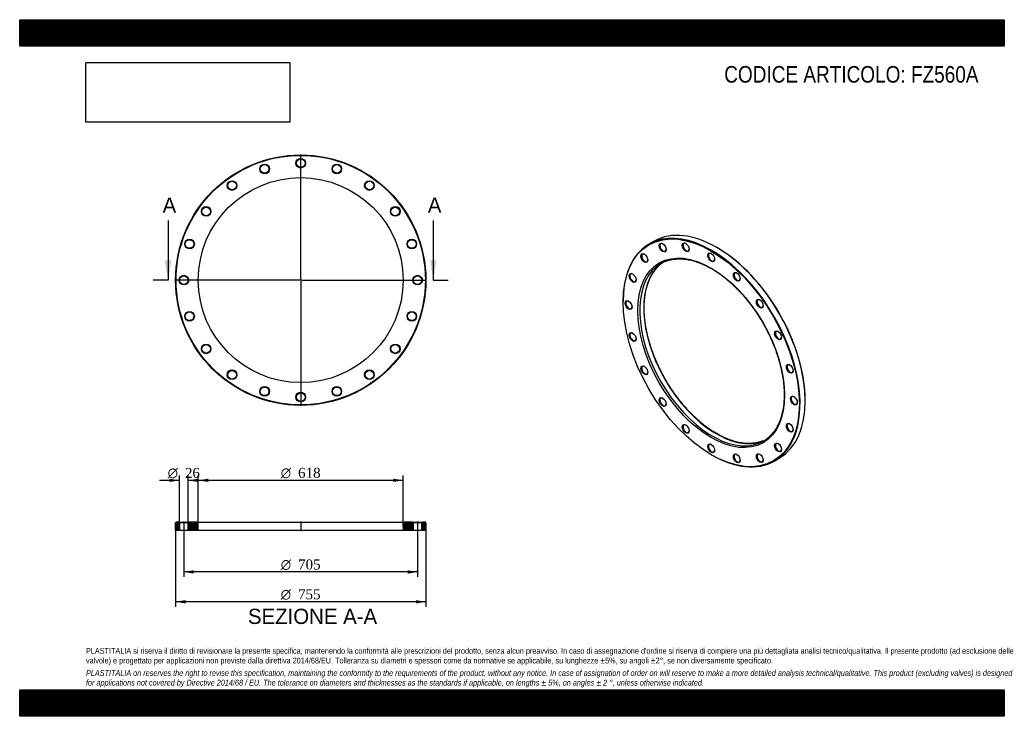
# Model space of a CAD drawing. Header units: millimetres. Extents: x 0 to 2970, y 0 to 2100.
import ezdxf
from ezdxf.enums import TextEntityAlignment as Align
from ezdxf.lldxf.tags import DXFTag

# ---------------------------------------------------------------- set-up
doc = ezdxf.new("R2010")
doc.units = ezdxf.units.MM
doc.header["$LTSCALE"] = 10
for name, color, linetype in [('Default', 7, 'Continuous'), ('DV2_Default', 7, 'Continuous'), ('DV3_Default', 7, 'Continuous'), ('FZ560A', 7, 'Continuous')]:
    doc.layers.add(name, color=color, linetype=linetype)
doc.styles.add('SEACAD_Solid_Edge_ANSI', font='seans.ttf')
doc.styles.add('SEACAD_Solid_Edge_ANSI1_Symbols', font='semeca1.ttf')
doc.styles.add('SEACAD_Times_New_Roman', font='times.ttf')
tags = doc.linetypes.add('CENTER2', pattern=[28.575, 19.05, -3.175, 3.175, -3.175]).pattern_tags.tags
tags[10:11] = [DXFTag(74, 4), DXFTag(75, 0), DXFTag(340, '0'), DXFTag(46, 0.0), DXFTag(50, 0.0), DXFTag(44, 0.0), DXFTag(45, 0.0)]
tags[8:9] = [DXFTag(74, 4), DXFTag(75, 0), DXFTag(340, '0'), DXFTag(46, 0.0), DXFTag(50, 0.0), DXFTag(44, 0.0), DXFTag(45, 0.0)]
tags[6:7] = [DXFTag(74, 4), DXFTag(75, 0), DXFTag(340, '0'), DXFTag(46, 0.0), DXFTag(50, 0.0), DXFTag(44, 0.0), DXFTag(45, 0.0)]
tags[4:5] = [DXFTag(74, 4), DXFTag(75, 0), DXFTag(340, '0'), DXFTag(46, 0.0), DXFTag(50, 0.0), DXFTag(44, 0.0), DXFTag(45, 0.0)]
picture_1 = doc.add_image_def('image1.jpg', size_in_pixel=(4302, 1260))

# ---------------------------------------------------------------- blocks, each defined once
blk = doc.blocks.new('SE')
at = {"layer": 'FZ560A', "color": 7, "linetype": 'Continuous'}
for p, q in [((1913.8, 1432.2), (1898.2, 1423.2)), ((2103.6, 1412.9), (2102.5, 1413.5)), ((1820.1, 1250.4), (1820.1, 1249.2)), ((2369.5, 951.1), (2369.5, 952.4)), ((2085.9, 788.6), (2087, 788)), ((2275.7, 769.3), (2291.3, 778.3))]:
    blk.add_line(p, q, dxfattribs=at)
for centre, major_axis, start_param, end_param in [((2102.5, 1105.2), (-188.8, 326.9), 3.141593, 6.283185), ((2087, 1096.3), (188.8, -326.9), 0, 3.926991), ((1940.5, 1413.7), (-6.5, 11.3), 5.553933, 6.283185), ((2010, 1414.5), (-6.5, 11.3), 0, 3.870845), ((2010, 1414.5), (-6.5, 11.3), 5.553933, 6.283185), ((1940.5, 1413.7), (-6.5, 11.3), 0, 3.870845), ((2087, 1384.1), (-6.5, 11.3), 5.553933, 6.283185), ((2103.6, 1105.9), (188, -325.6), 0.785398, 2.356194), ((1885.3, 1381.9), (-6.5, 11.3), 0, 3.870845), ((1885.3, 1381.9), (-6.5, 11.3), 5.553933, 6.283185), ((2100.8, 1104.2), (154.5, -267.6), 3.180505, 3.231825), ((2088.8, 1097.3), (-154.5, 267.6), 6.20176, 6.283185), ((2087, 1384.1), (-6.5, 11.3), 0, 3.870845), ((2088.8, 1097.3), (-154.5, 267.6), 0.082721, 3.058267), ((2100.8, 1104.2), (154.5, -267.6), 3.231825, 6.196859), ((2088.8, 1097.3), (-154.5, 267.6), 0, 0.082721), ((2164, 1325.5), (-6.5, 11.3), 0, 3.870845), ((2164, 1325.5), (-6.5, 11.3), 5.553933, 6.283185), ((1849.9, 1322.1), (-6.5, 11.3), 0, 3.870845), ((1849.9, 1322.1), (-6.5, 11.3), 5.553933, 6.283185), ((1837.7, 1240.2), (-6.5, 11.3), 0, 3.870845), ((1837.7, 1240.2), (-6.5, 11.3), 5.553933, 6.283185), ((2233.5, 1244.5), (-6.5, 11.3), 0, 3.870845), ((2233.5, 1244.5), (-6.5, 11.3), 5.553933, 6.283185), ((2288.6, 1149), (-6.5, 11.3), 0, 3.870845), ((2288.6, 1149), (-6.5, 11.3), 5.553933, 6.283185), ((1849.9, 1144.2), (-6.5, 11.3), 0, 3.870845), ((1849.9, 1144.2), (-6.5, 11.3), 5.553933, 6.283185), ((1885.3, 1043.5), (-6.5, 11.3), 0, 3.870845), ((1885.3, 1043.5), (-6.5, 11.3), 5.553933, 6.283185), ((2324, 1048.3), (-6.5, 11.3), 0, 3.870845), ((2324, 1048.3), (-6.5, 11.3), 5.553933, 6.283185), ((1940.5, 948), (-6.5, 11.3), 0, 3.870845), ((1940.5, 948), (-6.5, 11.3), 5.553933, 6.283185), ((2336.2, 952.4), (-6.5, 11.3), 0, 3.870845), ((2336.2, 952.4), (-6.5, 11.3), 5.553933, 6.283185), ((2010, 867), (-6.5, 11.3), 0, 3.870845), ((2010, 867), (-6.5, 11.3), 5.553933, 6.283185), ((2324, 870.5), (-6.5, 11.3), 0, 3.870845), ((2324, 870.5), (-6.5, 11.3), 5.553933, 6.283185), ((2088.8, 1097.3), (-154.5, 267.6), 3.058267, 3.224588), ((2100.8, 1104.2), (154.5, -267.6), 6.196859, 6.244273), ((2087, 808.4), (-6.5, 11.3), 0, 3.870845), ((2087, 808.4), (-6.5, 11.3), 5.553933, 6.283185), ((2288.6, 810.7), (-6.5, 11.3), 0, 3.870845), ((2288.6, 810.7), (-6.5, 11.3), 5.553933, 6.283185), ((2087, 1096.3), (188.8, -326.9), 5.497787, 6.283185), ((2164, 778.1), (-6.5, 11.3), 0, 3.870845), ((2164, 778.1), (-6.5, 11.3), 5.553933, 6.283185), ((2233.5, 778.8), (-6.5, 11.3), 0, 3.870845), ((2233.5, 778.8), (-6.5, 11.3), 5.553933, 6.283185)]:
    blk.add_ellipse(centre, major_axis=major_axis, ratio=0.57735, start_param=start_param, end_param=end_param, dxfattribs=at)
for centre, major_axis in [((2085.9, 1095.7), (-188, 325.6)), ((1939.4, 1413.1), (7.3, -12.6)), ((2008.9, 1413.9), (7.3, -12.6)), ((2085.9, 1095.7), (156.5, -271.1)), ((1884.3, 1381.2), (7.3, -12.6)), ((2085.9, 1383.5), (7.3, -12.6)), ((2163, 1324.9), (7.3, -12.6)), ((1848.9, 1321.5), (7.3, -12.6)), ((1836.7, 1239.6), (7.3, -12.6)), ((2232.4, 1243.9), (7.3, -12.6)), ((1848.9, 1143.6), (7.3, -12.6)), ((2287.6, 1148.4), (7.3, -12.6)), ((1884.3, 1042.9), (7.3, -12.6)), ((2323, 1047.7), (7.3, -12.6)), ((1939.4, 947.4), (7.3, -12.6)), ((2335.2, 951.7), (7.3, -12.6)), ((2008.9, 866.4), (7.3, -12.6)), ((2323, 869.8), (7.3, -12.6)), ((2085.9, 807.8), (7.3, -12.6)), ((2287.6, 810.1), (7.3, -12.6)), ((2163, 777.5), (7.3, -12.6)), ((2232.4, 778.2), (7.3, -12.6))]:
    blk.add_ellipse(centre, major_axis=major_axis, ratio=0.57735, dxfattribs=at)
for points, knots in [([(1947, 1371.1), (1947.4, 1371.2), (1949.7, 1372.2), (1954.6, 1373.9), (1961.2, 1375.7), (1968.1, 1377.2), (1975.1, 1378.2), (1982.3, 1378.9), (1989.7, 1379.1), (1997.2, 1378.9), (2004.9, 1378.3), (2012.6, 1377.2), (2020.5, 1375.8), (2028.5, 1373.9), (2036.6, 1371.7), (2044.8, 1369), (2053, 1365.9), (2061.3, 1362.4), (2069.6, 1358.6), (2077.9, 1354.3), (2086.3, 1349.7), (2094.7, 1344.7), (2103.1, 1339.3), (2111.4, 1333.6), (2119.8, 1327.5), (2128, 1321.1), (2136.3, 1314.3), (2144.4, 1307.2), (2152.5, 1299.8), (2160.5, 1292.1), (2168.3, 1284.1), (2176.1, 1275.9), (2183.7, 1267.3), (2191.2, 1258.5), (2198.5, 1249.5), (2205.7, 1240.2), (2212.7, 1230.8), (2219.5, 1221.1), (2226.1, 1211.2), (2232.5, 1201.2), (2238.7, 1191), (2244.7, 1180.7), (2250.4, 1170.2), (2255.9, 1159.7), (2261.1, 1149), (2266.1, 1138.3), (2270.8, 1127.5), (2275.3, 1116.7), (2279.5, 1105.8), (2283.3, 1094.9), (2286.9, 1084.1), (2290.2, 1073.2), (2293.2, 1062.4), (2295.9, 1051.6), (2298.3, 1040.9), (2300.4, 1030.3), (2302.1, 1019.8), (2303.6, 1009.4), (2304.7, 999.2), (2305.5, 989.1), (2306, 979.1), (2306.1, 969.4), (2306, 959.8), (2305.5, 950.4), (2304.7, 941.3), (2303.6, 932.4), (2302.1, 923.7), (2300.4, 915.3), (2298.3, 907.2), (2295.9, 899.3), (2293.3, 891.8), (2290.3, 884.5), (2287, 877.6), (2283.5, 871), (2279.6, 864.7), (2275.5, 858.7), (2271.1, 853.2), (2266.4, 847.9), (2261.5, 843.1), (2257.7, 839.7), (2255.6, 838.1), (2255.2, 837.8)], [0, 0, 0, 0, 0.00218, 0.015256, 0.028319, 0.041367, 0.054396, 0.067406, 0.080397, 0.093369, 0.106325, 0.119266, 0.132195, 0.145114, 0.158025, 0.17093, 0.18383, 0.196728, 0.209623, 0.222517, 0.235412, 0.248306, 0.261201, 0.274097, 0.286994, 0.299893, 0.312794, 0.325696, 0.3386, 0.351505, 0.364412, 0.37732, 0.390229, 0.40314, 0.416052, 0.428965, 0.441878, 0.454793, 0.467708, 0.480623, 0.493539, 0.506454, 0.51937, 0.532286, 0.545201, 0.558116, 0.57103, 0.583944, 0.596856, 0.609768, 0.622678, 0.635587, 0.648495, 0.661401, 0.674305, 0.687208, 0.700109, 0.713008, 0.725905, 0.7388, 0.751694, 0.764586, 0.777477, 0.790367, 0.803256, 0.816145, 0.829035, 0.841927, 0.854822, 0.86772, 0.880625, 0.893538, 0.90646, 0.919395, 0.932344, 0.94531, 0.958295, 0.971299, 0.984323, 0.997365, 1, 1, 1, 1]), ([(2102.8, 852.1), (2101.2, 853.1), (2097.2, 855.4), (2089.9, 859.9), (2081.6, 865.5), (2073.3, 871.4), (2065, 877.7), (2056.7, 884.3), (2048.6, 891.3), (2040.5, 898.5), (2032.4, 906.1), (2024.5, 914), (2016.7, 922.1), (2009, 930.5), (2001.5, 939.2), (1994.1, 948.2), (1986.9, 957.3), (1979.8, 966.7), (1972.9, 976.3), (1966.2, 986.1), (1959.7, 996), (1953.4, 1006.2), (1947.4, 1016.4), (1941.5, 1026.8), (1935.9, 1037.4), (1930.6, 1048), (1925.5, 1058.7), (1920.7, 1069.4), (1916.1, 1080.2), (1911.8, 1091.1), (1907.8, 1102), (1904.1, 1112.9), (1900.7, 1123.7), (1897.5, 1134.5), (1894.7, 1145.3), (1892.2, 1156.1), (1890, 1166.7), (1888.1, 1177.3), (1886.5, 1187.7), (1885.3, 1198), (1884.3, 1208.2), (1883.7, 1218.2), (1883.4, 1228), (1883.5, 1237.7), (1883.8, 1247.2), (1884.5, 1256.4), (1885.5, 1265.4), (1886.8, 1274.2), (1888.4, 1282.7), (1890.3, 1290.9), (1892.6, 1298.9), (1895.1, 1306.6), (1897.9, 1314), (1901.1, 1321), (1904.5, 1327.8), (1908.2, 1334.2), (1912.2, 1340.3), (1916.5, 1346), (1921.1, 1351.4), (1925.9, 1356.4), (1930.1, 1360.3), (1932.5, 1362.2), (1933.4, 1362.9)], [0, 0, 0, 0, 0.0089, 0.025832, 0.042767, 0.059703, 0.076641, 0.093581, 0.110523, 0.127468, 0.144414, 0.161363, 0.178313, 0.195265, 0.212219, 0.229174, 0.246131, 0.263089, 0.280048, 0.297008, 0.313968, 0.330929, 0.34789, 0.364851, 0.381812, 0.398773, 0.415733, 0.432692, 0.449651, 0.466608, 0.483564, 0.500519, 0.517472, 0.534423, 0.551373, 0.56832, 0.585265, 0.602207, 0.619147, 0.636085, 0.653021, 0.669954, 0.686884, 0.703813, 0.720741, 0.737667, 0.754594, 0.771521, 0.788449, 0.80538, 0.822317, 0.83926, 0.856212, 0.873176, 0.890155, 0.907152, 0.924169, 0.94121, 0.958276, 0.975368, 0.992486, 1, 1, 1, 1]), ([(2241.7, 830.2), (2240.6, 829.7), (2237.7, 828.5), (2232.2, 826.8), (2225.5, 825.1), (2218.5, 823.8), (2211.4, 823), (2204.1, 822.5), (2196.7, 822.5), (2189.1, 822.8), (2181.4, 823.6), (2173.6, 824.8), (2165.6, 826.5), (2157.6, 828.5), (2149.5, 830.9), (2141.3, 833.8), (2133.1, 837), (2124.7, 840.7), (2116.5, 844.7), (2109, 848.6), (2104.7, 851), (2102.8, 852.1)], [0, 0, 0, 0, 0.025865, 0.081619, 0.137313, 0.192935, 0.248475, 0.303933, 0.35931, 0.414613, 0.469848, 0.525025, 0.580154, 0.635244, 0.690303, 0.745339, 0.800359, 0.855367, 0.91037, 0.965369, 1, 1, 1, 1])]:
    blk.add_open_spline(points, degree=3, knots=knots, dxfattribs=at)
blk = doc.blocks.new('SE1')
at = {"layer": 'DV2_Default', "color": 7, "linetype": 'CENTER2'}
for p, q in [((847.7, 1317.9), (847.7, 1694.1)), ((844.7, 1314.9), (468.4, 1314.9)), ((849.2, 1314.9), (846.2, 1314.9)), ((847.7, 1316.4), (847.7, 1313.4)), ((847.7, 1311.9), (847.7, 935.6)), ((850.7, 1314.9), (1226.9, 1314.9))]:
    blk.add_line(p, q, dxfattribs=at)
at = {"layer": 'FZ560A', "color": 7, "linetype": 'Continuous'}
for centre, radius in [((847.7, 1314.9), 377.5), ((847.7, 1314.9), 376), ((738.8, 1650.1), 14.5), ((847.7, 1667.4), 14.5), ((847.7, 1667.4), 13), ((956.6, 1650.1), 14.5), ((738.8, 1650.1), 13), ((956.6, 1650.1), 13), ((847.7, 1314.9), 309), ((640.5, 1600), 14.5), ((640.5, 1600), 13), ((1054.9, 1600), 14.5), ((1054.9, 1600), 13), ((562.5, 1522.1), 14.5), ((562.5, 1522.1), 13), ((1132.9, 1522.1), 14.5), ((1132.9, 1522.1), 13), ((512.4, 1423.8), 14.5), ((512.4, 1423.8), 13), ((1182.9, 1423.8), 14.5), ((1182.9, 1423.8), 13), ((495.2, 1314.9), 14.5), ((495.2, 1314.9), 13), ((1200.2, 1314.9), 14.5), ((1200.2, 1314.9), 13), ((512.4, 1205.9), 14.5), ((512.4, 1205.9), 13), ((1182.9, 1205.9), 14.5), ((1182.9, 1205.9), 13), ((562.5, 1107.7), 14.5), ((562.5, 1107.7), 13), ((1132.9, 1107.7), 14.5), ((1132.9, 1107.7), 13), ((640.5, 1029.7), 14.5), ((640.5, 1029.7), 13), ((1054.9, 1029.7), 14.5), ((1054.9, 1029.7), 13), ((738.8, 979.6), 14.5), ((738.8, 979.6), 13), ((956.6, 979.6), 14.5), ((956.6, 979.6), 13), ((847.7, 962.4), 14.5), ((847.7, 962.4), 13)]:
    blk.add_circle(centre, radius, dxfattribs=at)
blk = doc.blocks.new('SE3')
at = {"color": 7, "linetype": 'Continuous', "style": 'SEACAD_Solid_Edge_ANSI'}
blk.add_text('A', height=46, dxfattribs=at).set_placement((431.1, 1563.9), align=Align.TOP_LEFT)
blk = doc.blocks.new('SE4')
at = {"color": 7, "linetype": 'Continuous', "style": 'SEACAD_Solid_Edge_ANSI'}
blk.add_text('A', height=46, dxfattribs=at).set_placement((1231.1, 1563.9), align=Align.TOP_LEFT)
blk = doc.blocks.new('SEANNOT_GROUP')
at = {"linetype": 'Continuous'}
blk.add_hatch(color=7, dxfattribs=at).paths.add_polyline_path([(437.7, 1374.9), (447.7, 1314.9), (457.7, 1374.9)])
at = {"color": 7, "linetype": 'Continuous'}
blk.add_lwpolyline([(447.7, 1494.9), (447.7, 1314.9)], dxfattribs=at)
blk = doc.blocks.new('SEANNOT_GROUP1')
at = {"linetype": 'Continuous'}
blk.add_hatch(color=7, dxfattribs=at).paths.add_polyline_path([(1237.7, 1374.9), (1247.7, 1314.9), (1257.7, 1374.9)])
at = {"color": 7, "linetype": 'Continuous'}
blk.add_lwpolyline([(1247.7, 1494.9), (1247.7, 1314.9)], dxfattribs=at)
blk = doc.blocks.new('SE2')
at = {"layer": 'Default', "color": 7, "linetype": 'CENTER2'}
for p, q in [((447.7, 1314.9), (402.7, 1314.9)), ((1247.7, 1314.9), (1292.7, 1314.9))]:
    blk.add_line(p, q, dxfattribs=at)
at = {"layer": 'Default'}
for name in ['SE3', 'SE4', 'SEANNOT_GROUP', 'SEANNOT_GROUP1']:
    blk.add_blockref(name, (0, 0), dxfattribs=at)
blk = doc.blocks.new('SE5')
at = {"layer": 'FZ560A', "linetype": 'Continuous'}
h = blk.add_hatch(dxfattribs=at)
h.set_pattern_fill('LINE', scale=0.62992, angle=45, style=0)
h.paths.add_polyline_path([(480.7, 585.1), (471.7, 585.1), (470.2, 583.6), (470.2, 561.6), (471.7, 560.1), (480.7, 560.1), (482.2, 561.6), (482.2, 583.6)])
h = blk.add_hatch(dxfattribs=at)
h.set_pattern_fill('LINE', scale=0.62992, angle=45, style=0)
edge = h.paths.add_edge_path()
edge.add_line((509.7, 560.1), (534.7, 560.1))
edge.add_arc((534.7, 564.1), 4, 270, 360)
edge.add_line((538.7, 564.1), (538.7, 581.1))
edge.add_arc((534.7, 581.1), 4, 0, 90)
edge.add_line((534.7, 585.1), (509.7, 585.1))
edge.add_line((509.7, 585.1), (508.2, 583.6))
edge.add_line((508.2, 583.6), (508.2, 561.6))
edge.add_line((508.2, 561.6), (509.7, 560.1))
h = blk.add_hatch(dxfattribs=at)
h.set_pattern_fill('LINE', scale=0.629921, angle=45, style=0)
edge = h.paths.add_edge_path()
edge.add_line((1187.2, 561.6), (1187.2, 583.6))
edge.add_line((1187.2, 583.6), (1185.7, 585.1))
edge.add_line((1185.7, 585.1), (1160.7, 585.1))
edge.add_arc((1160.7, 581.1), 4, 90, 180)
edge.add_line((1156.7, 581.1), (1156.7, 564.1))
edge.add_arc((1160.7, 564.1), 4, 180, 270)
edge.add_line((1160.7, 560.1), (1185.7, 560.1))
edge.add_line((1185.7, 560.1), (1187.2, 561.6))
h = blk.add_hatch(dxfattribs=at)
h.set_pattern_fill('LINE', scale=0.629921, angle=45, style=0)
h.paths.add_polyline_path([(1213.2, 583.6), (1213.2, 561.6), (1214.7, 560.1), (1223.7, 560.1), (1225.2, 561.6), (1225.2, 583.6), (1223.7, 585.1), (1214.7, 585.1)])
at = {"layer": 'DV3_Default', "color": 7, "linetype": 'CENTER2'}
for p, q in [((495.2, 586.8), (495.2, 558.3)), ((847.7, 586.8), (847.7, 558.3)), ((1200.2, 586.8), (1200.2, 558.3))]:
    blk.add_line(p, q, dxfattribs=at)
at = {"layer": 'FZ560A', "color": 7, "linetype": 'Continuous'}
for p, q in [((471.7, 585.1), (470.2, 583.6)), ((470.2, 561.6), (470.2, 583.6)), ((480.7, 585.1), (471.7, 585.1)), ((480.7, 585.1), (509.7, 585.1)), ((480.7, 585.1), (482.2, 583.6)), ((508.2, 583.6), (482.2, 583.6)), ((482.2, 583.6), (482.2, 561.6)), ((508.2, 583.6), (509.7, 585.1)), ((508.2, 561.6), (508.2, 583.6)), ((534.7, 585.1), (509.7, 585.1)), ((534.7, 585.1), (1160.7, 585.1)), ((538.7, 564.1), (538.7, 581.1)), ((1156.7, 581.1), (1156.7, 564.1)), ((1185.7, 585.1), (1160.7, 585.1)), ((1185.7, 585.1), (1214.7, 585.1)), ((1185.7, 585.1), (1187.2, 583.6)), ((1213.2, 583.6), (1187.2, 583.6)), ((1187.2, 583.6), (1187.2, 561.6)), ((1213.2, 583.6), (1214.7, 585.1)), ((1213.2, 561.6), (1213.2, 583.6)), ((1223.7, 585.1), (1214.7, 585.1)), ((1225.2, 583.6), (1223.7, 585.1)), ((1225.2, 583.6), (1225.2, 561.6)), ((470.2, 561.6), (471.7, 560.1)), ((480.7, 560.1), (471.7, 560.1)), ((482.2, 561.6), (480.7, 560.1)), ((509.7, 560.1), (480.7, 560.1)), ((482.2, 561.6), (508.2, 561.6)), ((509.7, 560.1), (508.2, 561.6)), ((534.7, 560.1), (509.7, 560.1)), ((1160.7, 560.1), (534.7, 560.1)), ((1185.7, 560.1), (1160.7, 560.1)), ((1187.2, 561.6), (1185.7, 560.1)), ((1214.7, 560.1), (1185.7, 560.1)), ((1187.2, 561.6), (1213.2, 561.6)), ((1214.7, 560.1), (1213.2, 561.6)), ((1223.7, 560.1), (1214.7, 560.1)), ((1223.7, 560.1), (1225.2, 561.6))]:
    blk.add_line(p, q, dxfattribs=at)
for centre, start, end in [((534.7, 581.1), 0, 90), ((1160.7, 581.1), 90, 180), ((534.7, 564.1), 270, 0), ((1160.7, 564.1), 180, 270)]:
    blk.add_arc(centre, 4, start, end, dxfattribs=at)
blk = doc.blocks.new('GDimGGroup')
at = {"layer": 'Default', "linetype": 'Continuous'}
for points in [[(525.2, 430.2), (525.2, 440.2), (495.2, 435.2)], [(1170.2, 430.2), (1200.2, 435.2), (1170.2, 440.2)]]:
    blk.add_hatch(color=7, dxfattribs=at).paths.add_polyline_path(points)
at = {"layer": 'Default', "color": 7, "linetype": 'Continuous'}
for p, q in [((495.2, 560.1), (495.2, 420.2)), ((1200.2, 560.1), (1200.2, 420.2)), ((1200.2, 435.2), (495.2, 435.2))]:
    blk.add_line(p, q, dxfattribs=at)
for s, style, p in [('O', 'SEACAD_Solid_Edge_ANSI1_Symbols', (787.5, 472.7)), ('705', 'SEACAD_Times_New_Roman', (839.7, 472.7))]:
    blk.add_text(s, height=30, dxfattribs=dict(at, style=style)).set_placement(p, align=Align.TOP_LEFT)
blk = doc.blocks.new('GDimGGroup1')
at = {"layer": 'Default', "linetype": 'Continuous'}
for points in [[(568.7, 716.4), (538.7, 711.4), (568.7, 706.4)], [(1126.7, 716.4), (1126.7, 706.4), (1156.7, 711.4)]]:
    blk.add_hatch(color=7, dxfattribs=at).paths.add_polyline_path(points)
at = {"layer": 'Default', "color": 7, "linetype": 'Continuous'}
for p, q in [((538.7, 572.6), (538.7, 726.4)), ((1156.7, 572.6), (1156.7, 726.4)), ((538.7, 711.4), (1156.7, 711.4))]:
    blk.add_line(p, q, dxfattribs=at)
for s, style, p in [('O', 'SEACAD_Solid_Edge_ANSI1_Symbols', (787.5, 748.9)), ('618', 'SEACAD_Times_New_Roman', (839.7, 748.9))]:
    blk.add_text(s, height=30, dxfattribs=dict(at, style=style)).set_placement(p, align=Align.TOP_LEFT)
blk = doc.blocks.new('GDimGGroup2')
at = {"layer": 'Default', "linetype": 'Continuous'}
for points in [[(500.2, 340.2), (500.2, 350.2), (470.2, 345.2)], [(1195.2, 340.2), (1225.2, 345.2), (1195.2, 350.2)]]:
    blk.add_hatch(color=7, dxfattribs=at).paths.add_polyline_path(points)
at = {"layer": 'Default', "color": 7, "linetype": 'Continuous'}
for p, q in [((470.2, 572.6), (470.2, 330.2)), ((1225.2, 572.6), (1225.2, 330.2)), ((1225.2, 345.2), (470.2, 345.2))]:
    blk.add_line(p, q, dxfattribs=at)
for s, style, p in [('O', 'SEACAD_Solid_Edge_ANSI1_Symbols', (787.5, 382.7)), ('755', 'SEACAD_Times_New_Roman', (839.7, 382.7))]:
    blk.add_text(s, height=30, dxfattribs=dict(at, style=style)).set_placement(p, align=Align.TOP_LEFT)
blk = doc.blocks.new('GDimGGroup3')
at = {"layer": 'Default', "linetype": 'Continuous'}
for points in [[(452.2, 716.3), (452.2, 706.3), (482.2, 711.3)], [(538.2, 716.3), (508.2, 711.3), (538.2, 706.3)]]:
    blk.add_hatch(color=7, dxfattribs=at).paths.add_polyline_path(points)
at = {"layer": 'Default', "color": 7, "linetype": 'Continuous'}
for p, q in [((482.2, 572.6), (482.2, 726.3)), ((508.2, 572.6), (508.2, 726.3)), ((482.2, 711.3), (422.2, 711.3)), ((568.2, 711.3), (508.2, 711.3))]:
    blk.add_line(p, q, dxfattribs=at)
for s, style, p in [('O', 'SEACAD_Solid_Edge_ANSI1_Symbols', (446.3, 748.8)), ('26', 'SEACAD_Times_New_Roman', (498.5, 748.8))]:
    blk.add_text(s, height=30, dxfattribs=dict(at, style=style)).set_placement(p, align=Align.TOP_LEFT)

msp = doc.modelspace()

# ---------------------------------------------------------------- hatches: boundary and pattern name
at = {"layer": 'Default', "linetype": 'Continuous'}
h = msp.add_hatch(dxfattribs=at)
h.set_pattern_fill('LINE', scale=0.629921, angle=45, style=0)
h.paths.add_polyline_path([(2970, 2020), (2970, 2100), (0, 2100), (0, 2020)])
for points in [[(2970, 2020), (2970, 2100), (0, 2100), (0, 2020)], [(2970, 0), (2970, 80), (0, 80), (0, 0)]]:
    msp.add_hatch(color=7, dxfattribs=at).paths.add_polyline_path(points)
h = msp.add_hatch(dxfattribs=at)
h.set_pattern_fill('LINE', scale=0.629921, angle=45, style=0)
h.paths.add_polyline_path([(2970, 0), (2970, 80), (0, 80), (0, 0)])

# ---------------------------------------------------------------- linework, layer by layer
at = {"layer": 'Default', "color": 7, "linetype": 'Continuous'}
for p, q in [((0, 2100), (2970, 2100)), ((0, 2020), (0, 2100)), ((2970, 2100), (2970, 2020)), ((2970, 2020), (0, 2020)), ((0, 80), (2970, 80)), ((0, 0), (0, 80)), ((2970, 80), (2970, 0)), ((2970, 0), (0, 0))]:
    msp.add_line(p, q, dxfattribs=at)

# ---------------------------------------------------------------- block references
at = {"layer": 'Default'}
for name in ['SE1', 'SE2', 'SE', 'GDimGGroup3', 'GDimGGroup1', 'SE5', 'GDimGGroup2', 'GDimGGroup']:
    msp.add_blockref(name, (0, 0), dxfattribs=at)

# ---------------------------------------------------------------- texts
at = {"layer": 'Default', "color": 7, "linetype": 'Continuous', "style": 'SEACAD_Solid_Edge_ANSI'}
msp.add_text('SEZIONE A-A', height=46, dxfattribs=at).set_placement((688.5, 324.3), align=Align.TOP_LEFT)
at = {"layer": 'Default', "attachment_point": 1}
for s, insert, char_height, width in [('{\\fArial Narrow|b0||i0||c0|p34;\\C7;\\H50.;\\W1.;CODICE ARTICOLO: FZ560A}', (2125.2, 1960.3), 50, 792.996), ("{\\fArial Narrow|b0||i0||c0|p34;\\C7;\\H17.5;\\W1.;PLASTITALIA si riserva il diritto di revisionare la presente specifica, mantenendo la conformità alle prescrizioni del prodotto, senza alcun preavviso. In caso di assegnazione d'ordine si riserva di compiere una più dettagliata analisi tecnico/qualitativa. Il presente prodotto (ad esclusione delle \\P}{\\fArial Narrow|b0||i0||c0|p34;\\C7;\\H17.5;\\W1.;valvole) è progettato per applicazioni non previste dalla direttiva 2014/68/EU. Tolleranza su diametri e spessori come da normative se applicabile, su lunghezze ±5%, su angoli ±2°, se non diversamente specificato.\\P}{\\fArial Narrow|b0||i0||c0|p34;\\C7;\\H5.;\\W1.;   \\P}{\\fArial Narrow|b0||i1||c0|p34;\\C7;\\H17.5;\\W1.;PLASTITALIA on reserves the right to revise this specification, maintaining the conformity to the requirements of the product, without any notice. In case of assignation of order on will reserve to make a more detailed analysis technical/qualitative. This product (excluding valves) is designed \\P}{\\fArial Narrow|b0||i1||c0|p34;\\C7;\\H17.5;\\W1.;for applications not covered by Directive 2014/68 / EU. The tolerance on diameters and thicknesses as the standards if applicable, on lengths ± 5%, on angles ± 2 °, unless otherwise indicated.\\P}", (200, 206), 17.5, 2570)]:
    msp.add_mtext(s, dxfattribs=dict(at, insert=insert, char_height=char_height, width=width))

# ---------------------------------------------------------------- pictures from other files: only their frames are drawn
image = msp.add_image(picture_1, insert=(200, 1791), size_in_units=(614.6, 180))
image.dxf.flags = 7

doc.saveas('drawing.dxf')
